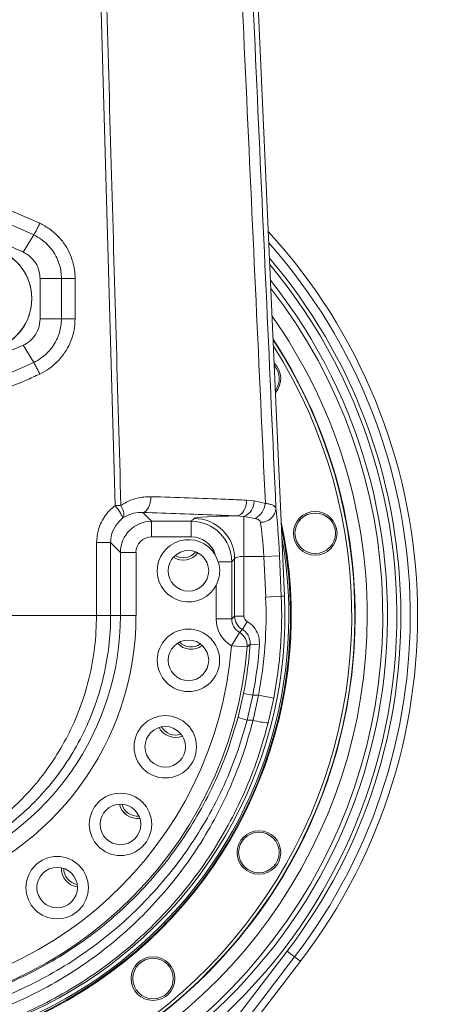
# Model space of a CAD drawing. Header units: millimetres. Extents: x 0 to 16820, y 0 to 11880.
# Tile 18 of 120: x 2776 to 2910, y 7015 to 7331. Entities that reach past the tile are written whole.
import ezdxf

# ---------------------------------------------------------------- set-up
doc = ezdxf.new("R2010")
doc.units = ezdxf.units.MM
doc.header["$LTSCALE"] = 20
doc.linetypes.add('PHANTOM', pattern=[12.7, 6.35, -1.27, 1.27, -1.27, 1.27, -1.27])
doc.styles.add('SLDTEXTSTYLE0', font='TXT', dxfattribs={"width": 0.605})
doc.dimstyles.new('SLDDIMSTYLE0', dxfattribs={"dimtxt": 140, "dimasz": 100, "dimexe": 0, "dimexo": 0.0625, "dimgap": 35, "dimtad": 1, "dimtoh": 1, "dimdec": 0, "dimrnd": 1e-09, "dimzin": 12, "dimdsep": 46, "dimtxsty": 'SLDTEXTSTYLE0', "dimsah": 1, "dimcen": 0.09, "dimadec": 0, "dimazin": 0, "dimtfac": 1, "dimtofl": 0, "dimtmove": 0, "dimatfit": 3, "dimfxl": 0, "dimfrac": 2, "dimtolj": 1, "dimtzin": 12, "dimarcsym": 0})

# ---------------------------------------------------------------- blocks, each defined once
blk = doc.blocks.new('*D5')
at = {"color": 7, "linetype": 'Continuous', "lineweight": 0}
for p, q in [((2720.78, 9015.29), (5150.78, 9015.29)), ((5120.78, 9015.29), (5120.78, 6644.47)), ((2871.03, 6644.47), (5150.78, 6644.47))]:
    blk.add_line(p, q, dxfattribs=at)
for points in [[(5120.78, 9015.29), (5105.78, 8915.29), (5135.78, 8915.29)], [(5120.78, 6644.47), (5135.78, 6744.47), (5105.78, 6744.47)]]:
    blk.add_solid(points, dxfattribs=at)
at = {"color": 7, "linetype": 'Continuous', "lineweight": 0, "insert": (4940.31, 7616), "char_height": 140, "attachment_point": 1, "rotation": 90, "style": 'SLDTEXTSTYLE0'}
blk.add_mtext('2371', dxfattribs=at)
blk = doc.blocks.new('*D7')
at = {"color": 7, "linetype": 'Continuous', "lineweight": 0}
for p, q in [((4596.6, 7139.47), (4596.6, 4493.51)), ((2545.78, 6319.22), (2545.78, 4493.51)), ((4596.6, 4523.51), (2545.78, 4523.51))]:
    blk.add_line(p, q, dxfattribs=at)
for points in [[(2545.78, 4523.51), (2645.78, 4508.51), (2645.78, 4538.51)], [(4596.6, 4523.51), (4496.6, 4538.51), (4496.6, 4508.51)]]:
    blk.add_solid(points, dxfattribs=at)
at = {"color": 7, "linetype": 'Continuous', "lineweight": 0, "insert": (3357.32, 4703.98), "char_height": 140, "attachment_point": 1, "style": 'SLDTEXTSTYLE0'}
blk.add_mtext('2051', dxfattribs=at)
blk = doc.blocks.new('*D8')
at = {"color": 7, "linetype": 'Continuous', "lineweight": 0}
for p, q in [((3138.67, 7139.47), (3138.67, 4774.47)), ((2545.78, 6319.22), (2545.78, 4774.47)), ((3138.67, 4804.47), (2545.78, 4804.47))]:
    blk.add_line(p, q, dxfattribs=at)
for points in [[(2545.78, 4804.47), (2645.78, 4789.47), (2645.78, 4819.47)], [(3138.67, 4804.47), (3038.67, 4819.47), (3038.67, 4789.47)]]:
    blk.add_solid(points, dxfattribs=at)
at = {"color": 7, "linetype": 'Continuous', "lineweight": 0, "insert": (2681.89, 4984.94), "char_height": 140, "attachment_point": 1, "style": 'SLDTEXTSTYLE0'}
blk.add_mtext('593', dxfattribs=at)

msp = doc.modelspace()

# ---------------------------------------------------------------- linework, layer by layer
at = {"color": 7, "linetype": 'Continuous', "lineweight": 0}
for p, q in [((2860.64, 7145.69), (2847.94, 7431.34)), ((2776.89, 7256.03), (2780.25, 7261.55)), ((2776.94, 7256), (2776.89, 7256.03)), ((2776.94, 7226.19), (2776.88, 7226.16)), ((2776.88, 7226.16), (2780.23, 7220.66)), ((2839.41, 7156.73), (2838.4, 7158.99)), ((2814.39, 6961.47), (2865.73, 7028.58))]:
    msp.add_line(p, q, dxfattribs=at)
at = {"color": 8, "linetype": 'Continuous', "lineweight": 0}
for p, q in [((2780.25, 7261.55), (2780.25, 7261.55)), ((2782.27, 7247.57), (2789.12, 7247.58)), ((2782.27, 7234.62), (2789.11, 7234.63)), ((2780.23, 7220.66), (2780.23, 7220.66)), ((2848.48, 7176.5), (2850.89, 7176.26)), ((2850.89, 7176.26), (2854.49, 7175.44)), ((2815.2, 7172.54), (2818.02, 7169.71)), ((2818.02, 7169.71), (2830.74, 7169.71)), ((2818.02, 7164.72), (2818.02, 7169.71)), ((2830.74, 7169.71), (2831.65, 7170.63)), ((2830.74, 7164.72), (2830.74, 7169.71)), ((2847.63, 7171.24), (2845.27, 7171.41)), ((2851.16, 7170.65), (2847.63, 7171.24)), ((2847.63, 7171.24), (2847.63, 7158.44)), ((2804.89, 7162.87), (2804.89, 7139.47)), ((2808.03, 7159.73), (2804.89, 7162.87)), ((2830.74, 7164.72), (2818.02, 7164.72)), ((2808.03, 7139.47), (2808.03, 7159.73)), ((2813.03, 7159.73), (2808.03, 7159.73)), ((2813.03, 7159.73), (2813.03, 7139.47)), ((2839.41, 7156.73), (2843.72, 7156.73)), ((2844.63, 7157.64), (2843.72, 7156.73)), ((2843.72, 7156.73), (2843.72, 7138.4)), ((2844.63, 7139.31), (2844.63, 7157.64)), ((2854.02, 7158.44), (2847.63, 7158.44)), ((2847.63, 7158.44), (2847.63, 7139.31)), ((2854.02, 7158.44), (2859, 7158.66)), ((2854.6, 7145.42), (2854.02, 7158.44)), ((2859, 7158.66), (2859.58, 7145.64)), ((2838.73, 7138.4), (2838.73, 7149.24)), ((2854.6, 7145.42), (2859.58, 7145.64)), ((2859.58, 7145.64), (2860.64, 7145.69)), ((2804.89, 7139.47), (2808.03, 7139.47)), ((2813.03, 7139.47), (2808.03, 7139.47)), ((2838.73, 7138.4), (2843.72, 7138.4)), ((2843.72, 7138.4), (2844.63, 7139.31)), ((2844.63, 7139.31), (2847.63, 7139.31)), ((2847.14, 7134.99), (2848.63, 7137.58)), ((2843.66, 7129.78), (2846.18, 7134.09)), ((2843.66, 7129.78), (2848.64, 7129.39)), ((2849.62, 7130.3), (2852.61, 7130.09)), ((2845.76, 7106.91), (2847.51, 7114.49)), ((2847.51, 7114.49), (2850.45, 7113.91)), ((2850.45, 7113.91), (2848.66, 7105.91)), ((2850.45, 7113.91), (2852.27, 7113.91)), ((2850.58, 7105.91), (2852.27, 7113.91)), ((2852.27, 7113.91), (2857.17, 7112.95)), ((2857.17, 7112.95), (2855.41, 7105.08)), ((2850.58, 7105.91), (2848.66, 7105.91)), ((2783.64, 6930.05), (2861.49, 7031.82)), ((2863.87, 7030), (2861.49, 7031.82)), ((2863.87, 7030), (2786.02, 6928.23)), ((2863.87, 7030), (2865.73, 7028.58))]:
    msp.add_line(p, q, dxfattribs=at)
at = {"color": 7, "linetype": 'Continuous', "lineweight": 0, "flags": 128}
msp.add_lwpolyline([(2782.27, 7234.62), (2782.27, 7237.85), (2782.27, 7241.09), (2782.27, 7244.33), (2782.27, 7247.57)], dxfattribs=at)
at = {"color": 8, "linetype": 'Continuous', "lineweight": 0, "flags": 128}
for points in [[(2789.11, 7234.63), (2789.11, 7237.9), (2789.12, 7241.17), (2789.12, 7247.58)], [(2789.12, 7247.58), (2789.53, 7247.58), (2790.01, 7247.58), (2790.52, 7247.58), (2791.08, 7247.58), (2791.66, 7247.59), (2792.27, 7247.59), (2792.89, 7247.59), (2793.51, 7247.58)], [(2793.51, 7247.58), (2793.51, 7244.31), (2793.51, 7241.04), (2793.5, 7234.63)], [(2789.11, 7234.63), (2789.53, 7234.63), (2790, 7234.63), (2790.52, 7234.63), (2791.07, 7234.63), (2791.66, 7234.63), (2792.26, 7234.63), (2792.88, 7234.63), (2793.5, 7234.63)], [(2815.2, 7172.54), (2815.69, 7172.67), (2816.17, 7172.99), (2816.61, 7173.47), (2817, 7174.1), (2817.33, 7174.86), (2817.57, 7175.72), (2817.73, 7176.65), (2817.79, 7177.6)], [(2845.27, 7171.41), (2845.89, 7171.54), (2846.48, 7171.86), (2847.03, 7172.34), (2847.51, 7172.98), (2847.91, 7173.74), (2848.21, 7174.6), (2848.4, 7175.53), (2848.48, 7176.5)], [(2806.34, 7174.74), (2806.58, 7174.75), (2806.82, 7174.75), (2807.06, 7174.76), (2807.29, 7174.77), (2807.52, 7174.77), (2807.75, 7174.78), (2807.97, 7174.79), (2808.19, 7174.79)], [(2808.82, 7170.77), (2809.01, 7171.05), (2809.12, 7171.41), (2809.15, 7171.85), (2809.1, 7172.36), (2808.98, 7172.92), (2808.79, 7173.52), (2808.52, 7174.15), (2808.19, 7174.79)], [(2800.39, 7139.47), (2800.39, 7149.47), (2800.4, 7162.88)], [(2804.89, 7162.87), (2804.76, 7162.88), (2804.49, 7162.88), (2804.07, 7162.88), (2803.52, 7162.88), (2802.85, 7162.88), (2802.09, 7162.88), (2801.27, 7162.88), (2800.4, 7162.88)], [(2846.18, 7134.09), (2846.47, 7134.36), (2847.14, 7134.99)]]:
    msp.add_lwpolyline(points, dxfattribs=at)
at = {"color": 7, "linetype": 'Continuous', "lineweight": 0}
for centre, radius in [((2870.47, 7165.86), 7), ((2870.47, 7165.86), 6.5), ((2829.84, 7153.82), 6.5), ((2829.84, 7125.11), 10), ((2829.84, 7125.11), 6.5), ((2822.41, 7097.37), 10), ((2822.41, 7097.37), 6.5), ((2808.05, 7072.5), 10), ((2808.05, 7072.5), 6.5), ((2852.42, 7063.47), 7), ((2852.42, 7063.47), 6.5), ((2787.75, 7052.2), 10), ((2787.75, 7052.2), 6.5), ((2818.49, 7023.03), 7), ((2818.49, 7023.03), 6.5)]:
    msp.add_circle(centre, radius, dxfattribs=at)
at = {"color": 7, "linetype": 'Continuous', "lineweight": 30}
for radius, start, end in [(1875.82, 300, 180), (417.89, 212.4693, 92.4693)]:
    msp.add_arc((2720.78, 7139.47), radius, start, end, dxfattribs=at)
at = {"color": 7, "linetype": 'PHANTOM', "lineweight": 30}
msp.add_arc((2720.78, 7139.47), 1203.01, 352.93959, 127.06041, dxfattribs=at)
at = {"color": 7, "linetype": 'Continuous', "lineweight": 0}
for centre, radius, start, end in [((2720.78, 7139.47), 182.5, 322.5832, 42.4511), ((2720.78, 7139.47), 162.5, 146.9424, 33.0576), ((2720.78, 7139.47), 162.4, 260, 32.9976), ((2720.78, 7139.47), 161.4, 260, 32.3883), ((2852.42, 7215.47), 7, 319.5108, 45.5838), ((2852.42, 7215.47), 6.5, 324.4667, 40.6279), ((2720.78, 7139.47), 142, 167.825, 12.175), ((2720.78, 7139.47), 141.75, 168.4402, 11.5598), ((2720.78, 7139.47), 141.25, 260, 10.1755), ((2829.84, 7153.82), 10, 31.1308, 332.6984), ((2828.18, 7163.27), 6, 238.1947, 321.8053), ((2828.18, 7163.27), 5.25, 240.1893, 319.8107), ((2720.78, 7139.47), 140, 177.4527, 2.5473), ((2830.68, 7134.67), 6, 223.1947, 306.8053), ((2830.68, 7134.67), 5.25, 225.1893, 304.8107), ((2825.69, 7106.39), 6, 208.1947, 291.8053), ((2825.69, 7106.39), 5.25, 210.1893, 289.8107), ((2813.56, 7080.36), 6, 192.9781, 276.8053), ((2813.56, 7080.36), 6, 193.1629, 276.8053), ((2813.56, 7080.36), 5.25, 195.1893, 274.8107), ((2795.1, 7058.37), 6, 178.3927, 261.8053), ((2795.1, 7058.37), 5.25, 179.7641, 259.8107)]:
    msp.add_arc(centre, radius, start, end, dxfattribs=at)
at = {"color": 8, "linetype": 'Continuous', "lineweight": 0}
for centre, radius, start, end in [((2720.78, 7139.47), 180.16, 322.5832, 41.5525), ((2762.88, 7241.09), 16.72, 247.5, 67.5), ((2762.88, 7241.09), 16.75, 283.4391, 67.5), ((2720.78, 7139.47), 175.88, 302.6485, 39.7966), ((2720.78, 7139.47), 177.16, 322.5832, 40.3404), ((2720.78, 7139.47), 172.88, 302.6485, 38.4706), ((2720.78, 7139.47), 171.37, 180, 37.7652), ((2720.78, 7139.47), 166.37, 144.7498, 0), ((2720.78, 7139.47), 166.37, 0, 35.2502), ((2845.63, 7176.11), 5.26, 292.3836, 1.651), ((2848.38, 7176.13), 6.14, 296.8647, 353.5715), ((2794.46, 7164.53), 15.66, 23.4835, 40.6962), ((2853.06, 7174.25), 4.85, 268.1236, 355.2006), ((2831.61, 7157.6), 13.02, 0.1822, 89.8178), ((2720.78, 7139.47), 133.94, 348.9996, 2.5473), ((2720.78, 7139.47), 138.94, 348.9996, 2.5473), ((2720.78, 7139.47), 92.24, 287.0516, 0), ((2720.78, 7139.47), 87.25, 290.1631, 0), ((2843.64, 7129.77), 5.01, 355.688, 59.519), ((2720.78, 7139.47), 128.25, 184.5054, 355.4946), ((2720.78, 7139.47), 123.26, 184.5054, 355.4946), ((2720.78, 7139.47), 129.16, 348.8488, 355.9319), ((2720.78, 7139.47), 132.16, 348.8488, 355.9319), ((2850.87, 7117.08), 11.38, 243.3178, 258.7923), ((2856.03, 7123.07), 18.01, 252.3603, 268.031)]:
    msp.add_arc(centre, radius, start, end, dxfattribs=at)
for centre, major_axis, ratio, start_param, end_param in [((2858.06, 7158.66), (-0.8, 18), 0.052356, 4.710053, 5.713447), ((2818.03, 7159.71), (7.07, -7.07), 0.999996, 2.357564, 3.925621), ((2830.72, 7156.71), (9.2, 9.2), 0.999365, 5.499157, 7.067214), ((2847.63, 7170.58), (16, 0), 0.052408, 1.718772, 3.089233), ((2853.07, 7158.44), (-0.81, 13), 0.07236, 4.707908, 5.711302), ((2818.03, 7159.71), (-3.55, 3.55), 0.997265, 5.499157, 7.067214), ((2830.72, 7156.71), (-5.67, -5.67), 0.997265, 2.643895, 3.925621), ((2847.63, 7157.6), (3, 0), 0.279508, 1.570796, 3.089233), ((2848.74, 7138.42), (-7.09, -7.09), 0.997265, 5.499157, 6.53739), ((2848.74, 7138.42), (3.56, 3.56), 0.991846, 2.357564, 3.395797), ((2849.63, 7139.32), (-3.54, 3.54), 0.999456, 0.786768, 1.832933), ((2849.63, 7139.32), (-1.42, -1.42), 0.997265, 5.499157, 6.545321)]:
    msp.add_ellipse(centre, major_axis=major_axis, ratio=ratio, start_param=start_param, end_param=end_param, dxfattribs=at)
for points, knots in [([(2806.34, 7174.74), (2804.06, 7255.3), (2801.6, 7342.26), (2798.96, 7435.63), (2798.4, 7454.81), (2797.85, 7473.95), (2797.29, 7493.07), (2795.83, 7543.69), (2794.33, 7595.58), (2792.83, 7648.61), (2792.21, 7671.34), (2791.58, 7694.11), (2790.93, 7716.92), (2789.31, 7768.77), (2786.98, 7849.62), (2784.99, 7922.85), (2784, 7959.47)], [0, 0, 0, 0, 0.3073791, 0.3318103, 0.3562518, 0.3807176, 0.4051945, 0.4296553, 0.575068, 0.6041798, 0.633314, 0.6624329, 0.6915167, 0.7205861, 0.8602928, 1, 1, 1, 1]), ([(2786.03, 7959.49), (2787.03, 7922.88), (2789.02, 7849.66), (2791.36, 7768.84), (2792.97, 7717.01), (2793.61, 7694.23), (2794.23, 7671.5), (2794.84, 7648.79), (2796.3, 7595.74), (2797.8, 7542.67), (2799.28, 7489.63), (2799.91, 7466.93), (2800.55, 7444.2), (2801.19, 7421.44), (2802.71, 7368.09), (2805.04, 7285.88), (2807.16, 7211.25), (2808.19, 7174.79)], [0, 0, 0, 0, 0.1396971, 0.2793936, 0.3084289, 0.3374786, 0.3665634, 0.3956634, 0.424741, 0.5702817, 0.5992771, 0.6282861, 0.6572881, 0.6862737, 0.7152495, 0.8608729, 1, 1, 1, 1]), ([(2854.49, 7175.44), (2852.5, 7218.66), (2849.49, 7284.18), (2846.11, 7357.12), (2844.41, 7394.29), (2843.39, 7416.59), (2842.69, 7431.45), (2842.34, 7438.87)], [0, 0, 0, 0, 0.492158, 0.74607, 0.830722, 0.915373, 1, 1, 1, 1]), ([(2845.85, 7439.39), (2846.19, 7431.95), (2846.89, 7417.07), (2847.89, 7394.73), (2849.57, 7357.49), (2852.91, 7283.86), (2855.91, 7217.68), (2857.89, 7173.84)], [0, 0, 0, 0, 0.084106, 0.168236, 0.252367, 0.504747, 1, 1, 1, 1]), ([(2659.38, 7265.29), (2663.22, 7266.98), (2670.9, 7270.38), (2682.96, 7274.16), (2695.28, 7276.97), (2707.84, 7278.67), (2720.55, 7279.25), (2732.29, 7278.76), (2742.94, 7277.46), (2752.49, 7275.65), (2762.27, 7273.08), (2772.23, 7269.74), (2778.87, 7266.77), (2782.19, 7265.29)], [0, 0, 0, 0, 0.099225, 0.198845, 0.298461, 0.397683, 0.498091, 0.5985, 0.674961, 0.751513, 0.827975, 0.913986, 1, 1, 1, 1]), ([(2780.25, 7261.55), (2780.25, 7261.55), (2777.07, 7263.06), (2770.59, 7265.85), (2760.96, 7269.15), (2751.48, 7271.64), (2742.24, 7273.41), (2731.93, 7274.67), (2720.55, 7275.15), (2708.25, 7274.59), (2696.08, 7272.92), (2684.14, 7270.2), (2672.49, 7266.46), (2664.98, 7263.3), (2661.32, 7261.55), (2661.32, 7261.55)], [0, 0, 0, 0, 0, 0.086047, 0.172091, 0.248537, 0.325074, 0.401519, 0.501897, 0.602273, 0.701503, 0.801132, 0.900765, 1, 1, 1, 1, 1]), ([(2780.25, 7261.55), (2780.44, 7261.88), (2780.82, 7262.53), (2781.48, 7263.82), (2781.94, 7264.77), (2782.15, 7265.22), (2782.19, 7265.29)], [0, 0, 0, 0, 0.346565, 0.69313, 0.949626, 1, 1, 1, 1]), ([(2782.19, 7265.29), (2783.25, 7264.72), (2785.28, 7263.64), (2787.86, 7261.41), (2789.99, 7258.91), (2791.66, 7256.07), (2792.77, 7253.17), (2793.4, 7250.32), (2793.47, 7248.5), (2793.51, 7247.58)], [0, 0, 0, 0, 0.16253, 0.310776, 0.459014, 0.606522, 0.75402, 0.877014, 1, 1, 1, 1]), ([(2789.12, 7247.58), (2789.12, 7247.58), (2789.12, 7249.01), (2788.8, 7251.3), (2787.68, 7254.24), (2786.37, 7256.48), (2784.71, 7258.46), (2782.67, 7260.22), (2781.1, 7261.14), (2780.25, 7261.55), (2780.25, 7261.55)], [0, 0, 0, 0, 0.000003, 0.244693, 0.391904, 0.539125, 0.6877, 0.836282, 0.999997, 1, 1, 1, 1]), ([(2780.23, 7220.66), (2780.23, 7220.66), (2781.04, 7221.04), (2782.57, 7221.94), (2784.59, 7223.64), (2786.28, 7225.62), (2787.61, 7227.85), (2788.77, 7230.82), (2789.11, 7233.17), (2789.11, 7234.63), (2789.11, 7234.63)], [0, 0, 0, 0, 0.000003, 0.155145, 0.303999, 0.452854, 0.600556, 0.748255, 0.999997, 1, 1, 1, 1]), ([(2793.5, 7234.63), (2793.46, 7233.69), (2793.38, 7231.82), (2792.72, 7228.91), (2791.57, 7226), (2789.86, 7223.17), (2787.7, 7220.68), (2785.15, 7218.51), (2783.17, 7217.46), (2782.17, 7216.93)], [0, 0, 0, 0, 0.126549, 0.253097, 0.401076, 0.549061, 0.697531, 0.846005, 1, 1, 1, 1]), ([(2661.34, 7220.66), (2661.34, 7220.66), (2665.06, 7218.88), (2672.2, 7215.86), (2683.01, 7212.33), (2693.57, 7209.77), (2705.22, 7207.91), (2717.92, 7207.02), (2731.25, 7207.4), (2744.17, 7209.02), (2756.56, 7211.75), (2768.65, 7215.58), (2776.44, 7218.85), (2780.23, 7220.66), (2780.23, 7220.66)], [0, 0, 0, 0, 0.0000005, 0.1009089, 0.1891853, 0.2776023, 0.3658782, 0.4768358, 0.5877915, 0.6906187, 0.7938908, 0.8971669, 0.9999995, 1, 1, 1, 1]), ([(2782.17, 7216.93), (2782.13, 7216.99), (2781.92, 7217.44), (2781.46, 7218.38), (2780.8, 7219.67), (2780.42, 7220.33), (2780.23, 7220.66)], [0, 0, 0, 0, 0.045507, 0.30592, 0.65296, 1, 1, 1, 1]), ([(2782.17, 7216.93), (2780.71, 7216.26), (2775.68, 7213.93), (2766.78, 7210.54), (2755.38, 7207.2), (2743.73, 7204.81), (2732.75, 7203.48), (2722.54, 7203.03), (2713.14, 7203.22), (2703.17, 7204.08), (2692.68, 7205.75), (2681.78, 7208.38), (2670.6, 7211.96), (2663.29, 7215.2), (2659.4, 7216.93)], [0, 0, 0, 0, 0.037961, 0.131351, 0.225071, 0.31879, 0.412178, 0.486152, 0.560208, 0.634183, 0.722467, 0.810891, 0.899175, 1, 1, 1, 1]), ([(2808.19, 7174.79), (2809, 7175.29), (2810.64, 7176.31), (2813.88, 7177.42), (2816.3, 7177.53), (2817.79, 7177.6)], [0, 0, 0, 0, 0.272332, 0.552849, 1, 1, 1, 1]), ([(2817.79, 7177.6), (2821.9, 7177.47), (2830.12, 7177.21), (2840.27, 7176.83), (2846.26, 7176.59), (2848.48, 7176.5)], [0, 0, 0, 0, 0.3855292, 0.7723678, 1, 1, 1, 1]), ([(2854.49, 7175.44), (2854.64, 7175.42), (2855.25, 7175.33), (2856.18, 7175.13), (2857.41, 7174.69), (2857.7, 7174.17), (2857.89, 7173.84)], [0, 0, 0, 0, 0.075713, 0.309201, 0.55139, 1, 1, 1, 1]), ([(2800.4, 7162.88), (2800.49, 7164.12), (2800.64, 7166.19), (2801.63, 7168.94), (2802.83, 7171.13), (2804.4, 7173.13), (2805.68, 7174.2), (2806.34, 7174.74)], [0, 0, 0, 0, 0.269431, 0.44926, 0.634398, 0.81459, 1, 1, 1, 1]), ([(2815.2, 7172.54), (2814.21, 7172.51), (2812.65, 7172.47), (2810.49, 7171.77), (2809.38, 7171.11), (2808.82, 7170.77)], [0, 0, 0, 0, 0.454626, 0.724098, 1, 1, 1, 1]), ([(2845.27, 7171.41), (2843.1, 7171.51), (2837.24, 7171.76), (2827.29, 7172.14), (2819.23, 7172.41), (2815.2, 7172.54)], [0, 0, 0, 0, 0.227633, 0.613162, 1, 1, 1, 1]), ([(2808.82, 7170.77), (2808.01, 7170.02), (2806.37, 7168.51), (2805.09, 7165.63), (2804.95, 7163.7), (2804.89, 7162.87)], [0, 0, 0, 0, 0.365364, 0.729676, 1, 1, 1, 1]), ([(2852.9, 7169.4), (2852.83, 7169.61), (2852.74, 7169.86), (2852.31, 7170.24), (2851.88, 7170.45), (2851.39, 7170.59), (2851.23, 7170.63), (2851.16, 7170.65)], [0, 0, 0, 0, 0.346976, 0.43688, 0.836513, 0.919194, 1, 1, 1, 1]), ([(2804.89, 7139.47), (2804.88, 7138.6), (2804.84, 7134.5), (2804.17, 7127.18), (2802.25, 7117.69), (2799.28, 7108.46), (2795.26, 7099.64), (2790.27, 7091.32), (2784.53, 7083.8), (2778.13, 7077.14), (2771.23, 7071.32), (2763.84, 7066.32), (2756.05, 7062.2), (2747.96, 7058.93), (2739.55, 7056.5), (2730.88, 7054.99), (2722.07, 7054.39), (2713.02, 7054.71), (2703.83, 7056.1), (2694.65, 7058.55), (2685.77, 7062.04), (2677.32, 7066.55), (2669.39, 7072.02), (2662.26, 7078.23), (2655.99, 7085.08), (2650.57, 7092.43), (2645.99, 7100.27), (2642.31, 7108.51), (2639.51, 7117.04), (2637.77, 7125.13), (2636.84, 7132.63), (2636.73, 7137.19), (2636.68, 7139.47)], [0, 0, 0, 0, 0.009742, 0.045878, 0.082146, 0.118289, 0.154874, 0.191584, 0.228178, 0.262412, 0.296741, 0.330971, 0.363748, 0.396615, 0.429381, 0.462249, 0.495222, 0.528087, 0.563604, 0.599255, 0.634785, 0.671226, 0.707791, 0.744242, 0.77881, 0.813475, 0.848038, 0.881657, 0.915371, 0.948982, 0.974491, 1, 1, 1, 1]), ([(2641.18, 7139.47), (2641.23, 7137.26), (2641.33, 7132.85), (2642.21, 7125.58), (2643.85, 7117.75), (2646.49, 7109.49), (2649.97, 7101.51), (2654.3, 7093.92), (2659.42, 7086.79), (2665.35, 7080.16), (2672.09, 7074.14), (2679.6, 7068.84), (2687.6, 7064.46), (2696.02, 7061.08), (2704.71, 7058.69), (2713.42, 7057.35), (2722.01, 7057.03), (2730.35, 7057.62), (2738.57, 7059.09), (2746.54, 7061.44), (2754.2, 7064.61), (2761.58, 7068.61), (2768.57, 7073.45), (2775.1, 7079.1), (2781.15, 7085.55), (2786.58, 7092.84), (2791.29, 7100.9), (2795.21, 7109.69), (2798.12, 7119.19), (2800.02, 7129.24), (2800.27, 7136.06), (2800.39, 7139.47)], [0, 0, 0, 0, 0.025759, 0.051519, 0.085413, 0.119408, 0.153309, 0.188014, 0.22282, 0.257528, 0.293873, 0.330332, 0.366662, 0.401833, 0.437126, 0.472278, 0.504737, 0.537311, 0.569774, 0.602279, 0.634888, 0.667408, 0.701611, 0.735915, 0.770126, 0.806926, 0.843841, 0.880634, 0.920373, 0.960271, 1, 1, 1, 1]), ([(2848.63, 7137.58), (2848.87, 7137.43), (2849.87, 7136.81), (2851.33, 7135.28), (2852.54, 7132.8), (2852.58, 7130.99), (2852.61, 7130.09)], [0, 0, 0, 0, 0.095497, 0.396684, 0.698353, 1, 1, 1, 1]), ([(2849.62, 7130.3), (2849.61, 7130.87), (2849.58, 7132), (2848.82, 7133.55), (2847.91, 7134.51), (2847.29, 7134.89), (2847.14, 7134.99)], [0, 0, 0, 0, 0.301928, 0.603526, 0.904533, 1, 1, 1, 1]), ([(2849.62, 7130.3), (2849.44, 7130.14), (2849.11, 7129.83), (2848.79, 7129.53), (2848.64, 7129.39)], [0, 0, 0, 0, 0.542203, 1, 1, 1, 1]), ([(2590.99, 7105.91), (2592.18, 7101.68), (2594.56, 7093.2), (2599.67, 7081.01), (2605.54, 7069.91), (2612.07, 7059.96), (2619.02, 7051.07), (2626.67, 7042.8), (2634.95, 7035.22), (2643.8, 7028.41), (2653.16, 7022.37), (2662.99, 7017.12), (2673.21, 7012.7), (2683.77, 7009.18), (2694.6, 7006.54), (2705.62, 7004.79), (2716.77, 7003.97), (2728, 7004.12), (2739.23, 7005.22), (2750.33, 7007.25), (2761.25, 7010.21), (2771.9, 7014.12), (2782.23, 7018.95), (2792.11, 7024.62), (2801.47, 7031.1), (2810.23, 7038.38), (2818.36, 7046.38), (2825.79, 7055.02), (2832.46, 7064.25), (2838.32, 7074.03), (2843.33, 7084.29), (2847.53, 7094.92), (2849.56, 7102.25), (2850.58, 7105.91)], [0, 0, 0, 0, 0.037128, 0.074344, 0.111471, 0.143146, 0.174932, 0.206716, 0.238389, 0.269642, 0.301004, 0.332364, 0.363615, 0.394815, 0.426127, 0.457438, 0.488636, 0.5202, 0.55188, 0.583562, 0.615127, 0.647077, 0.679146, 0.711217, 0.74317, 0.775197, 0.807339, 0.839482, 0.871511, 0.903576, 0.935756, 0.967935, 1, 1, 1, 1]), ([(2848.66, 7105.91), (2847.55, 7102.14), (2845.34, 7094.58), (2840.77, 7083.69), (2835.43, 7073.41), (2829.3, 7063.84), (2822.53, 7054.99), (2815.04, 7046.72), (2806.92, 7039.14), (2798.2, 7032.31), (2788.96, 7026.23), (2779.25, 7020.92), (2769.13, 7016.45), (2758.67, 7012.86), (2747.94, 7010.14), (2737.01, 7008.32), (2725.95, 7007.41), (2714.83, 7007.45), (2703.7, 7008.43), (2692.7, 7010.33), (2681.89, 7013.15), (2671.34, 7016.89), (2661.12, 7021.52), (2651.33, 7026.99), (2642.05, 7033.24), (2633.36, 7040.27), (2625.29, 7048), (2617.89, 7056.38), (2611.22, 7065.34), (2605.35, 7074.84), (2600.3, 7084.82), (2596.04, 7095.18), (2593.95, 7102.34), (2592.91, 7105.91)], [0, 0, 0, 0, 0.033995, 0.068058, 0.102054, 0.134127, 0.166313, 0.1985, 0.230572, 0.262352, 0.294244, 0.326134, 0.357912, 0.389647, 0.421494, 0.453341, 0.485074, 0.517059, 0.549161, 0.581263, 0.613249, 0.645445, 0.677758, 0.710072, 0.742269, 0.774414, 0.806673, 0.838933, 0.871079, 0.903252, 0.93554, 0.967828, 1, 1, 1, 1]), ([(2595.81, 7106.91), (2596.83, 7103.42), (2598.87, 7096.44), (2603.04, 7086.34), (2607.97, 7076.61), (2613.71, 7067.34), (2620.22, 7058.61), (2627.46, 7050.44), (2635.35, 7042.91), (2643.85, 7036.06), (2652.91, 7029.96), (2662.48, 7024.63), (2672.47, 7020.12), (2682.78, 7016.47), (2693.34, 7013.72), (2704.09, 7011.87), (2714.96, 7010.92), (2725.84, 7010.88), (2736.64, 7011.76), (2747.32, 7013.54), (2757.81, 7016.19), (2768.03, 7019.69), (2777.91, 7024.05), (2787.41, 7029.22), (2796.44, 7035.14), (2804.96, 7041.81), (2812.9, 7049.2), (2820.21, 7057.25), (2826.84, 7065.89), (2832.83, 7075.22), (2838.05, 7085.23), (2842.52, 7095.86), (2844.68, 7103.23), (2845.76, 7106.91)], [0, 0, 0, 0, 0.032144, 0.064404, 0.096665, 0.12881, 0.16095, 0.193203, 0.225456, 0.257595, 0.289806, 0.322133, 0.354459, 0.386669, 0.418678, 0.450804, 0.482929, 0.514937, 0.546693, 0.578561, 0.610431, 0.642187, 0.673975, 0.705875, 0.737776, 0.769565, 0.801627, 0.833803, 0.865978, 0.898041, 0.932005, 0.966036, 1, 1, 1, 1]), ([(2855.41, 7105.08), (2854.36, 7101.29), (2852.26, 7093.71), (2847.89, 7082.73), (2842.69, 7072.14), (2836.62, 7062.03), (2829.69, 7052.49), (2821.98, 7043.56), (2813.55, 7035.3), (2804.46, 7027.79), (2794.76, 7021.09), (2784.5, 7015.23), (2773.79, 7010.25), (2762.75, 7006.21), (2751.43, 7003.15), (2739.92, 7001.05), (2728.27, 6999.92), (2716.62, 6999.77), (2705.06, 7000.62), (2693.64, 7002.41), (2682.4, 7005.14), (2671.45, 7008.78), (2660.85, 7013.34), (2650.66, 7018.77), (2640.95, 7025.01), (2631.76, 7032.04), (2623.18, 7039.86), (2615.24, 7048.41), (2608.03, 7057.59), (2601.25, 7067.88), (2595.16, 7079.34), (2589.86, 7091.94), (2587.39, 7100.7), (2586.15, 7105.08)], [0, 0, 0, 0, 0.032013, 0.06414, 0.096268, 0.128281, 0.160292, 0.192418, 0.224542, 0.256552, 0.288529, 0.320623, 0.352716, 0.384691, 0.416307, 0.448038, 0.479769, 0.511384, 0.54263, 0.573988, 0.605346, 0.636594, 0.667862, 0.69924, 0.730618, 0.761889, 0.79354, 0.825301, 0.857063, 0.888715, 0.925781, 0.962935, 1, 1, 1, 1])]:
    msp.add_open_spline(points, degree=3, knots=knots, dxfattribs=at)
at = {"color": 7, "linetype": 'Continuous', "lineweight": 0}
for points, knots in [([(2776.89, 7256.03), (2776.5, 7256.21), (2772.84, 7257.94), (2765.72, 7260.88), (2755.33, 7264.2), (2744.69, 7266.65), (2733.15, 7268.31), (2722.11, 7268.86), (2711.68, 7268.5), (2702.66, 7267.55), (2693.34, 7265.92), (2683.78, 7263.48), (2674.04, 7260.22), (2667.8, 7257.43), (2664.68, 7256.03)], [0, 0, 0, 0, 0.011114, 0.104915, 0.199051, 0.293184, 0.38698, 0.500348, 0.578371, 0.656491, 0.734514, 0.822961, 0.91155, 1, 1, 1, 1]), ([(2782.27, 7247.57), (2782.22, 7248.3), (2782.1, 7250.08), (2781.26, 7251.95), (2780, 7253.77), (2778.75, 7255.02), (2777.42, 7255.74), (2776.94, 7256)], [0, 0, 0, 0, 0.209417, 0.505237, 0.567652, 0.84408, 1, 1, 1, 1]), ([(2776.94, 7226.19), (2777.28, 7226.37), (2778.54, 7227.02), (2780.39, 7228.72), (2781.92, 7231.49), (2782.27, 7233.58), (2782.27, 7234.62), (2782.27, 7234.62)], [0, 0, 0, 0, 0.110243, 0.407855, 0.703897, 0.999991, 1, 1, 1, 1]), ([(2664.68, 7226.16), (2668.76, 7224.36), (2676.23, 7221.06), (2687.64, 7217.61), (2698.56, 7215.23), (2709.66, 7213.8), (2720.73, 7213.32), (2731.68, 7213.79), (2742.46, 7215.14), (2753.69, 7217.52), (2765.27, 7221.02), (2773.01, 7224.45), (2776.88, 7226.16)], [0, 0, 0, 0, 0.115318, 0.211401, 0.307848, 0.404291, 0.50037, 0.593823, 0.687443, 0.780897, 0.890448, 1, 1, 1, 1]), ([(2838.73, 7149.24), (2839.14, 7150.27), (2839.97, 7152.34), (2839.88, 7154.99), (2839.5, 7156.4), (2839.41, 7156.73)], [0, 0, 0, 0, 0.430638, 0.864088, 1, 1, 1, 1])]:
    msp.add_open_spline(points, degree=3, knots=knots, dxfattribs=at)
at = {"color": 8, "linetype": 'Continuous', "lineweight": 0}
for points in [[(2641.18, 7139.47), (2651.77, 7139.47), (2672.95, 7139.47), (2704.83, 7139.47), (2736.73, 7139.47), (2768.62, 7139.47), (2789.8, 7139.47), (2800.39, 7139.47)], [(2800.39, 7139.47), (2800.97, 7139.47), (2802.14, 7139.47), (2803.58, 7139.47), (2804.61, 7139.47), (2804.79, 7139.47), (2804.89, 7139.47)]]:
    msp.add_open_spline(points, degree=3, dxfattribs=at)

# ---------------------------------------------------------------- dimensions: what is measured, and where the dimension line sits
at = {"color": 7, "linetype": 'Continuous', "lineweight": 0}
dim = msp.add_linear_dim(base=(5120.78, 6644.47), p1=(2720.78, 9015.29), p2=(2871.03, 6644.47), angle=90, dimstyle='SLDDIMSTYLE0', dxfattribs=at)
dim.commit()
dim.dimension.update_dxf_attribs({"geometry": '*D5', "text_midpoint": (5120.78, 7829.88), "dimtype": 160})
for base, p1, picture, middle in [((2545.78, 4523.51), (4596.6, 7139.47), '*D7', (3571.19, 4523.51)), ((2545.78, 4804.47), (3138.67, 7139.47), '*D8', (2842.23, 4804.47))]:
    dim = msp.add_linear_dim(base=base, p1=p1, p2=(2545.78, 6319.22), dimstyle='SLDDIMSTYLE0', dxfattribs=at)
    dim.commit()
    dim.dimension.update_dxf_attribs({"geometry": picture, "text_midpoint": middle, "dimtype": 160})

doc.saveas('drawing.dxf')
